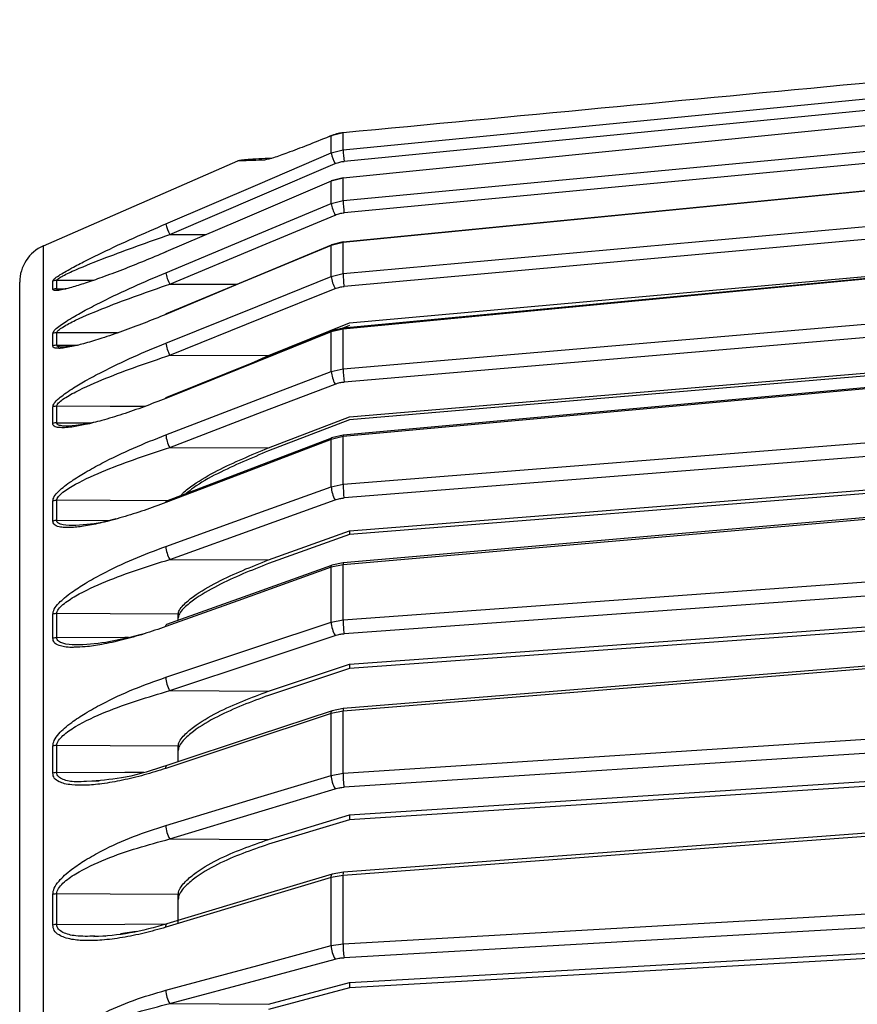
# Model space of a CAD drawing. Header units: millimetres. Extents: x -98 to 75, y -122 to 122.
# Tile 11 of 16: x -86 to -44, y 70 to 120. Entities that reach past the tile are written whole.
import ezdxf

# ---------------------------------------------------------------- set-up
doc = ezdxf.new("R2010")
doc.units = ezdxf.units.MM

msp = doc.modelspace()

# ---------------------------------------------------------------- linework, layer by layer
at = {"color": 7, "linetype": 'Continuous', "lineweight": 25}
for p, q in [((-18.5, 117.785), (-69.741, 112.79)), ((-70.486, 114.038), (-70.46, 114.055)), ((-69.787, 114.229), (-70.388, 114.077)), ((-70.388, 114.077), (-70.362, 114.095)), ((-70.388, 113.215), (-70.388, 114.077)), ((-69.787, 113.369), (-69.787, 114.229)), ((-70.388, 113.215), (-69.787, 113.369)), ((-84.902, 108.524), (-75.104, 112.811)), ((-69.787, 111.946), (-70.388, 111.792)), ((-70.388, 110.661), (-70.388, 111.792)), ((-69.786, 111.959), (-70.382, 111.806)), ((-69.787, 110.812), (-69.787, 111.946)), ((-70.388, 110.661), (-69.787, 110.812)), ((-18.5, 111.097), (-69.741, 106.477)), ((-78.534, 109.095), (-76.687, 109.092)), ((-69.458, 104.639), (-22.467, 108.874)), ((-84.902, -108.524), (-84.902, 108.524)), ((-69.787, 108.701), (-70.388, 108.55)), ((-70.388, 106.981), (-70.388, 108.55)), ((-69.785, 108.728), (-70.379, 108.579)), ((-69.787, 107.126), (-69.787, 108.701)), ((-70.388, 106.981), (-69.787, 107.126)), ((-84.433, 106.318), (-84.433, 106.745)), ((-84.354, 106.265), (-84.433, 106.318)), ((-82.391, 106.783), (-84.233, 106.786)), ((-84.233, 106.359), (-83.759, 106.36)), ((-78.535, 106.593), (-75.128, 106.585)), ((-73.55, 102.991), (-69.458, 104.639)), ((-69.784, 104.375), (-70.375, 104.231)), ((-69.458, 104.513), (-69.828, 104.364)), ((-69.784, 104.375), (-69.781, 104.369)), ((-84.433, 103.475), (-84.433, 104.1)), ((-84.233, 103.515), (-84.233, 104.14)), ((-69.787, 104.328), (-70.388, 104.183)), ((-70.388, 102.191), (-70.388, 104.183)), ((-69.787, 102.329), (-69.787, 104.328)), ((-69.458, 99.9), (-20.5, 104.065)), ((-20.5, 103.898), (-69.458, 99.742)), ((-84.233, 103.515), (-83.179, 103.517)), ((-78.534, 103.007), (-73.55, 102.991)), ((-74.407, 102.603), (-73.55, 102.991)), ((-70.388, 102.191), (-69.787, 102.329)), ((-84.433, 99.559), (-84.433, 100.397)), ((-73.551, 98.331), (-69.458, 99.9)), ((-18.5, 99.861), (-69.741, 95.805)), ((-84.233, 99.597), (-82.464, 99.603)), ((-69.458, 99.742), (-73.551, 98.175)), ((-69.787, 98.9), (-70.388, 98.762)), ((-69.783, 98.97), (-70.368, 98.834)), ((-69.787, 96.498), (-69.787, 98.9)), ((-70.388, 96.368), (-70.388, 98.762)), ((-78.535, 98.351), (-73.551, 98.331)), ((-69.458, 94.152), (-18.5, 98.184)), ((-18.5, 97.986), (-69.458, 93.964)), ((-70.388, 96.368), (-69.787, 96.498)), ((-84.433, 94.635), (-84.433, 95.651)), ((-84.233, 94.671), (-81.497, 94.683)), ((-73.55, 92.678), (-69.458, 94.152)), ((-69.458, 93.964), (-73.55, 92.493)), ((-69.458, 94.159), (-69.458, 93.964)), ((-78.534, 92.703), (-73.55, 92.678)), ((-69.787, 92.438), (-70.388, 92.309)), ((-69.78, 92.537), (-70.357, 92.411)), ((-70.357, 92.411), (-70.348, 92.413)), ((-69.787, 89.657), (-69.787, 92.438)), ((-69.78, 92.537), (-69.778, 92.536)), ((-70.388, 89.537), (-70.388, 92.309)), ((-69.458, 87.419), (-20.5, 90.962)), ((-20.5, 90.736), (-69.458, 87.203)), ((-84.433, 88.723), (-84.433, 89.939)), ((-84.233, 88.757), (-84.233, 89.974)), ((-78.1, 89.634), (-78.1, 89.944)), ((-70.388, 89.537), (-69.787, 89.657)), ((-73.551, 86.055), (-69.458, 87.419)), ((-69.458, 87.203), (-73.551, 85.843)), ((-69.458, 87.425), (-69.458, 87.203)), ((-78.535, 86.083), (-73.551, 86.055)), ((-69.787, 85.05), (-70.388, 84.93)), ((-69.777, 85.18), (-70.346, 85.066)), ((-70.345, 85.066), (-70.34, 85.067)), ((-69.787, 81.919), (-69.787, 85.05)), ((-69.777, 85.18), (-69.776, 85.18)), ((-70.388, 81.81), (-70.388, 84.93)), ((-18.5, 84.536), (-69.741, 81.21)), ((-84.433, 81.92), (-84.433, 83.285)), ((-84.233, 81.952), (-84.233, 83.318)), ((-78.1, 82.496), (-78.1, 83.284)), ((-69.458, 79.811), (-18.5, 83.116)), ((-18.5, 82.863), (-69.458, 79.569)), ((-82.089, 81.521), (-82.736, 81.5)), ((-70.388, 81.81), (-69.787, 81.919)), ((-73.55, 78.572), (-69.458, 79.811)), ((-69.458, 79.569), (-73.55, 78.334)), ((-69.458, 79.816), (-69.458, 79.569)), ((-78.534, 78.603), (-73.55, 78.572)), ((-69.787, 76.764), (-70.388, 76.656)), ((-70.388, 73.218), (-70.388, 76.656)), ((-69.774, 76.931), (-70.332, 76.829)), ((-69.787, 73.315), (-69.787, 76.764)), ((-69.775, 76.931), (-69.774, 76.931)), ((-84.433, 74.255), (-84.433, 75.799)), ((-78.1, 74.322), (-78.1, 75.791)), ((-69.458, 71.359), (-20.5, 74.135)), ((-81.759, 73.685), (-82.318, 73.695)), ((-80.217, 73.935), (-81.017, 73.805)), ((-20.5, 73.858), (-69.458, 71.094)), ((-70.388, 73.218), (-69.787, 73.315)), ((-73.551, 70.257), (-69.458, 71.359)), ((-69.458, 71.094), (-73.551, 69.996)), ((-69.458, 71.364), (-69.458, 71.094)), ((-78.535, 70.291), (-73.551, 70.257))]:
    msp.add_line(p, q, dxfattribs=at)
at = {"color": 7, "linetype": 'Continuous', "lineweight": 25, "flags": 128}
for points in [[(-69.787, 113.369), (-41.345, 116.142), (-18.5, 118.369)], [(-18.5, 117.079), (-47.499, 114.177), (-69.787, 111.946)], [(-69.787, 110.812), (-42.47, 113.388), (-20.548, 115.455)], [(-20.5, 114.838), (-48.075, 112.238), (-69.741, 110.194)], [(-70.388, 114.077), (-70.443, 114.055), (-70.486, 114.038)], [(-70.362, 114.095), (-70.406, 114.077), (-70.46, 114.055)], [(-70.362, 114.095), (-70.358, 114.096), (-70.345, 114.099)], [(-69.779, 114.235), (-69.781, 114.236), (-69.787, 114.229)], [(-20.548, 113.534), (-48.379, 110.802), (-69.787, 108.701)], [(-20.542, 113.551), (-44.24, 111.225), (-69.782, 108.718)], [(-78.73, 109.635), (-74.092, 111.626), (-70.388, 113.215)], [(-78.534, 109.095), (-73.863, 111.1), (-70.192, 112.675)], [(-70.388, 111.792), (-75.093, 109.775), (-78.73, 108.216)], [(-70.388, 111.792), (-70.385, 111.805), (-70.382, 111.806)], [(-69.787, 111.946), (-69.787, 111.959), (-69.786, 111.959)], [(-69.786, 111.959), (-69.785, 111.953), (-69.783, 111.944)], [(-69.787, 107.126), (-41.345, 109.691), (-18.5, 111.75)], [(-78.731, 107.173), (-74.093, 109.112), (-70.388, 110.661)], [(-78.535, 106.593), (-73.863, 108.547), (-70.192, 110.082)], [(-18.5, 109.213), (-47.499, 106.451), (-69.787, 104.328)], [(-18.5, 109.252), (-43.177, 106.902), (-69.781, 104.369)], [(-70.388, 108.55), (-75.094, 106.586), (-78.731, 105.067)], [(-70.381, 108.566), (-74.139, 106.997), (-78.707, 105.09)], [(-70.388, 108.55), (-70.385, 108.573), (-70.379, 108.579)], [(-69.787, 108.701), (-69.787, 108.723), (-69.785, 108.728)], [(-69.785, 108.728), (-69.785, 108.727), (-69.782, 108.718)], [(-78.73, 108.216), (-78.728, 108.23), (-78.717, 108.226), (-78.716, 108.224)], [(-78.73, 103.62), (-74.092, 105.489), (-70.388, 106.981)], [(-78.534, 103.007), (-73.863, 104.89), (-70.192, 106.369)], [(-69.787, 102.329), (-42.47, 104.653), (-20.548, 106.518)], [(-20.5, 105.845), (-48.075, 103.498), (-69.741, 101.655)], [(-78.731, 105.067), (-78.728, 105.09), (-78.718, 105.096), (-78.707, 105.09)], [(-81.165, 104.133), (-81.534, 104.134), (-84.233, 104.14)], [(-70.388, 104.183), (-75.093, 102.292), (-78.73, 100.829)], [(-70.377, 104.223), (-74.134, 102.712), (-78.702, 100.876)], [(-70.388, 104.183), (-70.385, 104.216), (-70.375, 104.231), (-70.375, 104.231)], [(-20.548, 103.397), (-48.379, 100.855), (-69.787, 98.9)], [(-20.54, 103.464), (-44.237, 101.3), (-69.78, 98.967)], [(-78.731, 98.991), (-74.093, 100.77), (-70.388, 102.191)], [(-78.535, 98.351), (-73.863, 100.144), (-70.192, 101.552)], [(-78.73, 100.829), (-78.728, 100.862), (-78.717, 100.878), (-78.702, 100.876)], [(-79.793, 100.421), (-81.534, 100.427), (-84.233, 100.436)], [(-69.787, 96.498), (-41.345, 98.749), (-18.5, 100.556)], [(-69.783, 98.97), (-69.781, 98.969), (-69.78, 98.967)], [(-70.388, 98.762), (-75.094, 96.962), (-78.731, 95.571)], [(-70.371, 98.829), (-74.129, 97.392), (-78.697, 95.645)], [(-70.368, 98.834), (-70.357, 98.836), (-70.354, 98.835)], [(-18.5, 96.971), (-43.175, 94.837), (-69.778, 92.536)], [(-18.5, 96.876), (-47.499, 94.367), (-69.787, 92.438)], [(-78.73, 93.363), (-74.092, 95.034), (-70.388, 96.368)], [(-78.645, 95.665), (-81.534, 95.677), (-84.233, 95.688)], [(-78.731, 95.571), (-78.728, 95.613), (-78.718, 95.638), (-78.7, 95.645), (-78.697, 95.645)], [(-78.534, 92.703), (-73.863, 94.386), (-70.192, 95.708)], [(-69.787, 89.657), (-42.47, 91.634), (-20.548, 93.221)], [(-70.388, 92.309), (-70.385, 92.36), (-70.375, 92.394), (-70.357, 92.411), (-70.357, 92.411)], [(-20.5, 92.518), (-48.075, 90.522), (-69.741, 88.953)], [(-70.388, 92.309), (-75.093, 90.62), (-78.73, 89.314)], [(-70.367, 92.406), (-74.122, 91.058), (-78.69, 89.419)], [(-78.1, 89.944), (-81.534, 89.961), (-84.233, 89.974)], [(-78.731, 86.757), (-74.093, 88.303), (-70.388, 89.537)], [(-78.73, 89.314), (-78.728, 89.365), (-78.717, 89.4), (-78.699, 89.417), (-78.69, 89.419)], [(-20.548, 89.028), (-48.379, 86.78), (-69.787, 85.05)], [(-20.536, 89.157), (-44.234, 87.243), (-69.776, 85.18)], [(-84.233, 88.757), (-80.798, 88.774), (-80.612, 88.775)], [(-78.535, 86.083), (-73.863, 87.64), (-70.192, 88.864)], [(-70.34, 85.067), (-74.115, 83.815), (-78.683, 82.299)], [(-70.388, 84.93), (-70.385, 84.989), (-70.375, 85.032), (-70.357, 85.059), (-70.345, 85.066)], [(-69.787, 81.919), (-41.345, 83.764), (-18.5, 85.245)], [(-70.388, 84.93), (-75.094, 83.369), (-78.731, 82.162)], [(-78.1, 83.284), (-81.534, 83.303), (-84.233, 83.318)], [(-84.233, 81.952), (-80.798, 81.971), (-79.839, 81.977)], [(-78.731, 82.162), (-78.728, 82.221), (-78.718, 82.264), (-78.7, 82.291), (-78.683, 82.299)], [(-78.73, 79.283), (-74.092, 80.688), (-70.388, 81.81)], [(-78.534, 78.603), (-73.863, 80.018), (-70.192, 81.13)], [(-18.5, 80.573), (-47.499, 78.42), (-69.787, 76.764)], [(-18.5, 80.737), (-43.171, 78.906), (-69.775, 76.931)], [(-70.388, 76.656), (-75.093, 75.239), (-78.73, 74.143)], [(-70.332, 76.829), (-74.107, 75.692), (-78.675, 74.316)], [(-70.388, 76.656), (-70.385, 76.722), (-70.375, 76.774), (-70.357, 76.81), (-70.333, 76.828), (-70.332, 76.829)], [(-69.787, 73.315), (-42.47, 74.864), (-20.548, 76.107)], [(-78.1, 75.791), (-81.534, 75.812), (-84.233, 75.828)], [(-20.5, 75.403), (-48.075, 73.839), (-69.741, 72.61)], [(-84.233, 74.284), (-80.798, 74.305), (-78.668, 74.318)], [(-78.73, 74.143), (-78.728, 74.21), (-78.717, 74.262), (-78.699, 74.298), (-78.675, 74.316), (-78.675, 74.316)], [(-78.731, 70.971), (-74.093, 72.22), (-70.388, 73.218)], [(-78.535, 70.291), (-73.863, 71.549), (-70.192, 72.538)]]:
    msp.add_lwpolyline(points, dxfattribs=at)
at = {"color": 7, "linetype": 'Continuous', "lineweight": 25}
for centre, radius, start, end in [((-61.808, 113.707), 7.986, 182.4255, 186.5938), ((-73.349, 111.994), 0.947, 92.02, 114.9294), ((-67.87, 113.823), 2.591, 193.5786, 206.3129), ((-62.52, 111.039), 7.271, 181.7915, 186.6709), ((-68.274, 111.054), 2.15, 190.5191, 206.8707), ((-76.215, 110.242), 2.587, 193.5665, 206.3201), ((-84.1, 106.692), 2, 113.6294, 180), ((-76.619, 107.564), 2.148, 190.505, 206.878), ((-68.475, 107.256), 1.933, 188.168, 207.3239), ((-62.943, 107.282), 6.846, 181.2988, 186.7484), ((-84.233, 106.278), 0.508, 89.9862, 113.2237), ((-84.233, 105.85), 0.51, 89.9834, 113.1363), ((-69.704, 104.347), 0.0851, 161.1768, 192.9131), ((-84.233, 103.621), 0.519, 89.969, 112.6809), ((-84.233, 102.993), 0.522, 89.9651, 112.5523), ((-76.819, 103.894), 1.931, 188.1527, 207.3307), ((-68.608, 102.387), 1.791, 186.2795, 207.8079), ((-63.281, 102.431), 6.506, 180.8953, 186.8516), ((-84.233, 99.9), 0.536, 89.9468, 111.9172), ((-84.233, 99.058), 0.54, 89.9421, 111.7436), ((-76.953, 99.186), 1.789, 186.2638, 207.8139), ((-69.618, 98.925), 0.171, 164.7388, 188.4797), ((-70.319, 98.781), 0.0723, 133.3848, 195.8483), ((-63.621, 96.556), 6.167, 180.543, 186.9988), ((-68.72, 96.505), 1.674, 184.6814, 208.4108), ((-84.233, 95.129), 0.559, 89.9218, 110.9317), ((-84.233, 94.107), 0.564, 89.9169, 110.7199), ((-77.063, 93.499), 1.673, 184.6653, 208.4159), ((-69.604, 92.475), 0.187, 160.7029, 191.284), ((-84.234, 89.384), 0.59, 89.8966, 109.7367), ((-68.827, 89.627), 1.564, 183.2726, 209.1891), ((-63.993, 89.679), 5.794, 180.22, 187.2021), ((-84.234, 88.16), 0.598, 89.8919, 109.4809), ((-77.171, 86.846), 1.563, 183.2564, 209.1932), ((-69.496, 85.093), 0.295, 162.8888, 188.563), ((-84.234, 82.685), 0.633, 89.8738, 108.3323), ((-84.234, 81.31), 0.642, 89.8699, 108.0426), ((-68.938, 81.859), 1.451, 181.9588, 210.1986), ((-64.414, 81.909), 5.373, 179.9031, 187.4765), ((-77.281, 79.332), 1.45, 181.9423, 210.2016), ((-69.461, 76.824), 0.332, 161.1764, 190.3431), ((-84.234, 75.138), 0.69, 89.856, 106.7374), ((-84.234, 73.58), 0.703, 89.8533, 106.4066), ((-69.057, 73.234), 1.332, 180.6809, 211.4921), ((-64.884, 73.278), 4.903, 179.5763, 187.8377), ((-77.4, 70.986), 1.331, 180.6644, 211.494)]:
    msp.add_arc(centre, radius, start, end, dxfattribs=at)
for points, knots in [([(-9.623, 119.937), (-21.001, 118.861), (-41.056, 116.962), (-61.11, 115.054), (-69.787, 114.229)], [0, 0, 0, 0, 0.567339, 1, 1, 1, 1]), ([(-70.486, 114.038), (-70.865, 113.886), (-71.59, 113.596), (-72.531, 113.238), (-73.343, 112.946), (-73.614, 112.884), (-73.749, 112.854)], [0, 0, 0, 0, 0.29667, 0.566736, 0.786151, 1, 1, 1, 1]), ([(-69.779, 114.235), (-69.867, 114.224), (-70.062, 114.199), (-70.245, 114.135), (-70.345, 114.099)], [0, 0, 0, 0, 0.453962, 1, 1, 1, 1]), ([(-73.383, 112.941), (-73.839, 112.922), (-74.751, 112.884), (-74.987, 112.835), (-75.104, 112.811)], [0, 0, 0, 0, 0.499983, 1, 1, 1, 1]), ([(-73.749, 112.854), (-74.144, 112.841), (-74.929, 112.816), (-75.046, 112.812), (-75.104, 112.811)], [0, 0, 0, 0, 0.503867, 1, 1, 1, 1]), ([(-70.192, 112.675), (-70.11, 112.706), (-69.964, 112.761), (-69.809, 112.781), (-69.741, 112.79)], [0, 0, 0, 0, 0.560143, 1, 1, 1, 1]), ([(-70.192, 110.082), (-70.111, 110.112), (-69.964, 110.166), (-69.809, 110.186), (-69.741, 110.194)], [0, 0, 0, 0, 0.55966, 1, 1, 1, 1]), ([(-84.433, 106.745), (-84.416, 106.779), (-84.38, 106.851), (-84.137, 107.023), (-83.83, 107.212), (-83.388, 107.459), (-82.759, 107.786), (-81.72, 108.295), (-80.358, 108.927), (-79.273, 109.399), (-78.73, 109.635)], [0, 0, 0, 0, 0.059107, 0.125877, 0.184691, 0.251745, 0.368123, 0.5023, 0.7509, 1, 1, 1, 1]), ([(-84.233, 106.786), (-84.228, 106.799), (-84.218, 106.825), (-84.123, 106.902), (-83.836, 107.066), (-83.039, 107.428), (-81.233, 108.147), (-79.617, 108.715), (-78.534, 109.095)], [0, 0, 0, 0, 0.027017, 0.054614, 0.112004, 0.233472, 0.486434, 1, 1, 1, 1]), ([(-78.73, 108.216), (-79.095, 108.062), (-79.828, 107.752), (-80.911, 107.321), (-81.908, 106.947), (-82.767, 106.648), (-83.396, 106.452), (-83.832, 106.336), (-84.147, 106.268), (-84.283, 106.266), (-84.354, 106.265)], [0, 0, 0, 0, 0.177936, 0.35742, 0.530709, 0.672968, 0.796403, 0.867216, 0.929411, 1, 1, 1, 1]), ([(-84.433, 104.1), (-84.416, 104.148), (-84.381, 104.249), (-84.138, 104.454), (-83.833, 104.669), (-83.392, 104.943), (-82.763, 105.296), (-81.723, 105.831), (-80.36, 106.476), (-79.274, 106.94), (-78.731, 107.173)], [0, 0, 0, 0, 0.0589532, 0.1255132, 0.1841485, 0.2509866, 0.367434, 0.5017508, 0.7507855, 1, 1, 1, 1]), ([(-86.1, -106.692), (-86.1, -106.609), (-86.1, -106.439), (-86.1, -105.038), (-86.1, -102.714), (-86.1, -99.336), (-86.1, -94.909), (-86.1, -89.436), (-86.1, -82.965), (-86.1, -75.577), (-86.1, -67.382), (-86.1, -58.517), (-86.1, -49.136), (-86.1, -39.405), (-86.1, -29.486), (-86.1, -19.539), (-86.1, -9.707), (-86.1, 0), (-86.1, 9.707), (-86.1, 19.539), (-86.1, 29.486), (-86.1, 39.405), (-86.1, 49.136), (-86.1, 58.517), (-86.1, 67.382), (-86.1, 75.577), (-86.1, 82.965), (-86.1, 89.436), (-86.1, 94.909), (-86.1, 99.336), (-86.1, 102.714), (-86.1, 105.038), (-86.1, 106.439), (-86.1, 106.609), (-86.1, 106.692)], [0, 0, 0, 0, 0.028642, 0.058248, 0.088734, 0.119994, 0.151901, 0.184313, 0.217069, 0.25, 0.282931, 0.315687, 0.348099, 0.380006, 0.411266, 0.441752, 0.471358, 0.5, 0.528642, 0.558248, 0.588734, 0.619994, 0.651901, 0.684313, 0.717069, 0.75, 0.782931, 0.815687, 0.848099, 0.880006, 0.911266, 0.941752, 0.971358, 1, 1, 1, 1]), ([(-84.233, 106.359), (-84.233, 106.442), (-84.233, 106.589), (-84.233, 106.726), (-84.233, 106.786)], [0, 0, 0, 0, 0.56, 1, 1, 1, 1]), ([(-84.233, 104.14), (-84.228, 104.159), (-84.218, 104.198), (-84.123, 104.296), (-83.837, 104.492), (-83.042, 104.896), (-81.236, 105.656), (-79.618, 106.217), (-78.535, 106.593)], [0, 0, 0, 0, 0.027132, 0.054565, 0.111728, 0.232859, 0.48615, 1, 1, 1, 1]), ([(-83.759, 106.36), (-83.814, 106.349), (-83.973, 106.316), (-84.123, 106.311), (-84.219, 106.326), (-84.228, 106.348), (-84.233, 106.359)], [0, 0, 0, 0, 0.213688, 0.617267, 0.810963, 1, 1, 1, 1]), ([(-70.192, 106.369), (-70.11, 106.398), (-69.964, 106.45), (-69.809, 106.469), (-69.741, 106.477)], [0, 0, 0, 0, 0.560143, 1, 1, 1, 1]), ([(-78.731, 105.067), (-79.095, 104.918), (-79.826, 104.619), (-80.905, 104.216), (-81.899, 103.876), (-82.757, 103.616), (-83.391, 103.455), (-83.822, 103.38), (-84.06, 103.346), (-84.139, 103.356), (-84.149, 103.358)], [0, 0, 0, 0, 0.189175, 0.379619, 0.563245, 0.715092, 0.846903, 0.92278, 0.989398, 1, 1, 1, 1]), ([(-84.433, 100.397), (-84.416, 100.458), (-84.381, 100.587), (-84.137, 100.825), (-83.831, 101.066), (-83.39, 101.364), (-82.762, 101.738), (-81.723, 102.291), (-80.361, 102.942), (-79.275, 103.394), (-78.73, 103.62)], [0, 0, 0, 0, 0.059047, 0.125735, 0.184462, 0.251412, 0.367628, 0.501624, 0.750271, 1, 1, 1, 1]), ([(-84.149, 103.358), (-84.228, 103.36), (-84.388, 103.363), (-84.418, 103.437), (-84.433, 103.475)], [0, 0, 0, 0, 0.492654, 1, 1, 1, 1]), ([(-83.164, 103.517), (-83.2, 103.509), (-83.481, 103.445), (-83.833, 103.411), (-84.122, 103.423), (-84.218, 103.463), (-84.228, 103.498), (-84.233, 103.515)], [0, 0, 0, 0, 0.0722862, 0.554858, 0.7829181, 0.8926021, 1, 1, 1, 1]), ([(-84.233, 100.436), (-84.228, 100.46), (-84.218, 100.51), (-84.123, 100.63), (-83.836, 100.857), (-83.039, 101.298), (-81.233, 102.091), (-79.617, 102.64), (-78.534, 103.007)], [0, 0, 0, 0, 0.0270283, 0.0546311, 0.1120215, 0.2334594, 0.4863789, 1, 1, 1, 1]), ([(-70.192, 101.552), (-70.111, 101.579), (-69.964, 101.629), (-69.809, 101.647), (-69.741, 101.655)], [0, 0, 0, 0, 0.55966, 1, 1, 1, 1]), ([(-84.233, 99.597), (-84.233, 99.756), (-84.233, 100.04), (-84.233, 100.315), (-84.233, 100.436)], [0, 0, 0, 0, 0.56, 1, 1, 1, 1]), ([(-78.73, 100.829), (-79.095, 100.687), (-79.826, 100.4), (-80.907, 100.027), (-81.901, 99.724), (-82.761, 99.505), (-83.387, 99.39), (-83.832, 99.342), (-84.026, 99.352), (-84.116, 99.356)], [0, 0, 0, 0, 0.191308, 0.384088, 0.570099, 0.723166, 0.856062, 0.932706, 1, 1, 1, 1]), ([(-84.116, 99.356), (-84.209, 99.371), (-84.383, 99.4), (-84.417, 99.508), (-84.433, 99.559)], [0, 0, 0, 0, 0.530377, 1, 1, 1, 1]), ([(-82.272, 99.637), (-82.613, 99.568), (-83.201, 99.449), (-83.835, 99.414), (-84.123, 99.465), (-84.219, 99.529), (-84.228, 99.574), (-84.233, 99.597)], [0, 0, 0, 0, 0.416783, 0.720151, 0.86386, 0.932685, 1, 1, 1, 1]), ([(-84.433, 95.651), (-84.416, 95.724), (-84.381, 95.88), (-84.138, 96.146), (-83.833, 96.409), (-83.392, 96.729), (-82.763, 97.121), (-81.723, 97.689), (-80.36, 98.34), (-79.274, 98.774), (-78.731, 98.991)], [0, 0, 0, 0, 0.058953, 0.125513, 0.184149, 0.250987, 0.367434, 0.501751, 0.750786, 1, 1, 1, 1]), ([(-84.233, 95.688), (-84.228, 95.718), (-84.218, 95.779), (-84.123, 95.918), (-83.837, 96.172), (-83.042, 96.647), (-81.236, 97.465), (-79.618, 97.996), (-78.535, 98.351)], [0, 0, 0, 0, 0.0271316, 0.0545648, 0.1117283, 0.2328586, 0.4861498, 1, 1, 1, 1]), ([(-77.969, 95.923), (-77.931, 95.971), (-77.781, 96.158), (-77.157, 96.612), (-75.732, 97.435), (-74.422, 97.973), (-73.551, 98.331)], [0, 0, 0, 0, 0.046373, 0.18309, 0.456543, 1, 1, 1, 1]), ([(-73.551, 98.175), (-74.411, 97.817), (-75.704, 97.279), (-77.131, 96.496), (-77.583, 96.124), (-77.703, 96.025)], [0, 0, 0, 0, 0.593352, 0.892228, 1, 1, 1, 1]), ([(-84.233, 94.671), (-84.233, 94.863), (-84.233, 95.206), (-84.233, 95.541), (-84.233, 95.688)], [0, 0, 0, 0, 0.56, 1, 1, 1, 1]), ([(-78.731, 95.571), (-79.095, 95.436), (-79.826, 95.166), (-80.905, 94.827), (-81.899, 94.563), (-82.756, 94.391), (-83.391, 94.31), (-83.717, 94.314), (-83.836, 94.315)], [0, 0, 0, 0, 0.205006, 0.411386, 0.610379, 0.774933, 0.917774, 1, 1, 1, 1]), ([(-70.192, 95.708), (-70.11, 95.734), (-69.964, 95.781), (-69.809, 95.798), (-69.741, 95.805)], [0, 0, 0, 0, 0.5601427, 1, 1, 1, 1]), ([(-83.836, 94.315), (-83.932, 94.324), (-84.138, 94.344), (-84.38, 94.437), (-84.416, 94.572), (-84.433, 94.635)], [0, 0, 0, 0, 0.318472, 0.679942, 1, 1, 1, 1]), ([(-81.245, 94.746), (-81.415, 94.701), (-82.117, 94.516), (-83.036, 94.412), (-83.835, 94.411), (-84.122, 94.5), (-84.218, 94.586), (-84.228, 94.643), (-84.233, 94.671)], [0, 0, 0, 0, 0.14294, 0.588592, 0.802595, 0.903732, 0.952373, 1, 1, 1, 1]), ([(-84.433, 89.939), (-84.416, 90.024), (-84.381, 90.206), (-84.137, 90.498), (-83.831, 90.782), (-83.39, 91.12), (-82.762, 91.525), (-81.723, 92.1), (-80.361, 92.744), (-79.275, 93.156), (-78.73, 93.363)], [0, 0, 0, 0, 0.059047, 0.125735, 0.184462, 0.251412, 0.367628, 0.501624, 0.750271, 1, 1, 1, 1]), ([(-84.233, 89.974), (-84.228, 90.009), (-84.218, 90.08), (-84.123, 90.238), (-83.836, 90.519), (-83.039, 91.022), (-81.233, 91.855), (-79.617, 92.363), (-78.534, 92.703)], [0, 0, 0, 0, 0.027028, 0.054631, 0.112021, 0.233459, 0.486379, 1, 1, 1, 1]), ([(-78.1, 89.944), (-78.097, 89.977), (-78.091, 90.042), (-78.021, 90.195), (-77.8, 90.473), (-77.168, 90.98), (-75.723, 91.821), (-74.418, 92.336), (-73.55, 92.678)], [0, 0, 0, 0, 0.029287, 0.059353, 0.126025, 0.251323, 0.501935, 1, 1, 1, 1]), ([(-73.55, 92.493), (-74.417, 92.152), (-75.721, 91.639), (-77.165, 90.799), (-77.798, 90.29), (-78.02, 90.011), (-78.091, 89.856), (-78.097, 89.79), (-78.1, 89.758)], [0, 0, 0, 0, 0.497301, 0.747796, 0.873525, 0.940465, 0.970628, 1, 1, 1, 1]), ([(-79.802, 88.957), (-80.459, 88.79), (-81.647, 88.489), (-83.039, 88.364), (-83.836, 88.424), (-84.123, 88.549), (-84.219, 88.656), (-84.228, 88.724), (-84.233, 88.757)], [0, 0, 0, 0, 0.390722, 0.707229, 0.859518, 0.931659, 0.966208, 1, 1, 1, 1]), ([(-78.73, 89.314), (-79.095, 89.189), (-79.826, 88.937), (-80.907, 88.634), (-81.899, 88.417), (-82.719, 88.287), (-83.162, 88.276), (-83.345, 88.272)], [0, 0, 0, 0, 0.2301859, 0.4621437, 0.6859565, 0.8701303, 1, 1, 1, 1]), ([(-70.192, 88.864), (-70.111, 88.888), (-69.964, 88.931), (-69.809, 88.946), (-69.741, 88.953)], [0, 0, 0, 0, 0.55966, 1, 1, 1, 1]), ([(-83.345, 88.272), (-83.388, 88.269), (-83.564, 88.259), (-83.828, 88.287), (-84.137, 88.358), (-84.38, 88.486), (-84.416, 88.647), (-84.433, 88.723)], [0, 0, 0, 0, 0.079761, 0.324675, 0.539711, 0.783838, 1, 1, 1, 1]), ([(-84.433, 83.285), (-84.416, 83.381), (-84.381, 83.586), (-84.138, 83.901), (-83.833, 84.202), (-83.392, 84.554), (-82.763, 84.97), (-81.723, 85.548), (-80.36, 86.178), (-79.274, 86.564), (-78.731, 86.757)], [0, 0, 0, 0, 0.058953, 0.125513, 0.184149, 0.250987, 0.367434, 0.501751, 0.750786, 1, 1, 1, 1]), ([(-84.233, 83.318), (-84.228, 83.358), (-84.218, 83.439), (-84.123, 83.612), (-83.837, 83.915), (-83.042, 84.441), (-81.236, 85.283), (-79.618, 85.762), (-78.535, 86.083)], [0, 0, 0, 0, 0.027132, 0.054565, 0.111728, 0.232859, 0.48615, 1, 1, 1, 1]), ([(-78.1, 83.284), (-78.097, 83.321), (-78.091, 83.395), (-78.021, 83.565), (-77.8, 83.865), (-77.169, 84.396), (-75.724, 85.246), (-74.419, 85.732), (-73.551, 86.055)], [0, 0, 0, 0, 0.029288, 0.059353, 0.126025, 0.251323, 0.501935, 1, 1, 1, 1]), ([(-73.551, 85.843), (-74.418, 85.521), (-75.721, 85.036), (-77.165, 84.188), (-77.798, 83.656), (-78.021, 83.354), (-78.091, 83.183), (-78.097, 83.108), (-78.1, 83.071)], [0, 0, 0, 0, 0.497302, 0.747797, 0.873526, 0.940464, 0.970627, 1, 1, 1, 1]), ([(-78.731, 82.162), (-79.095, 82.047), (-79.826, 81.816), (-80.905, 81.556), (-81.898, 81.38), (-82.758, 81.299), (-83.387, 81.308), (-83.829, 81.377), (-84.136, 81.483), (-84.38, 81.647), (-84.416, 81.833), (-84.433, 81.92)], [0, 0, 0, 0, 0.1671214, 0.3353632, 0.497583, 0.6317281, 0.7481727, 0.8152042, 0.874056, 0.9408547, 1, 1, 1, 1]), ([(-78.683, 82.299), (-79.377, 82.077), (-80.643, 81.671), (-81.89, 81.559), (-82.453, 81.509)], [0, 0, 0, 0, 0.54824, 1, 1, 1, 1]), ([(-82.736, 81.5), (-82.918, 81.488), (-83.346, 81.461), (-83.834, 81.551), (-84.122, 81.708), (-84.218, 81.836), (-84.228, 81.914), (-84.233, 81.952)], [0, 0, 0, 0, 0.276765, 0.652972, 0.830765, 0.916274, 1, 1, 1, 1]), ([(-70.192, 81.13), (-70.11, 81.151), (-69.964, 81.19), (-69.809, 81.204), (-69.741, 81.21)], [0, 0, 0, 0, 0.5601427, 1, 1, 1, 1]), ([(-84.433, 75.799), (-84.416, 75.905), (-84.381, 76.131), (-84.137, 76.467), (-83.831, 76.783), (-83.39, 77.145), (-82.762, 77.566), (-81.723, 78.138), (-80.361, 78.749), (-79.275, 79.105), (-78.73, 79.283)], [0, 0, 0, 0, 0.059047, 0.125735, 0.184462, 0.251412, 0.367628, 0.501624, 0.750271, 1, 1, 1, 1]), ([(-84.233, 75.828), (-84.228, 75.873), (-84.218, 75.962), (-84.123, 76.152), (-83.836, 76.474), (-83.039, 77.018), (-81.233, 77.859), (-79.617, 78.304), (-78.534, 78.603)], [0, 0, 0, 0, 0.027028, 0.054631, 0.112021, 0.233459, 0.486379, 1, 1, 1, 1]), ([(-78.1, 75.791), (-78.097, 75.831), (-78.091, 75.914), (-78.021, 76.099), (-77.8, 76.419), (-77.168, 76.969), (-75.723, 77.818), (-74.418, 78.271), (-73.55, 78.572)], [0, 0, 0, 0, 0.029287, 0.059353, 0.126025, 0.251323, 0.501935, 1, 1, 1, 1]), ([(-73.55, 78.334), (-74.417, 78.034), (-75.721, 77.583), (-77.165, 76.735), (-77.798, 76.185), (-78.02, 75.863), (-78.091, 75.677), (-78.097, 75.594), (-78.1, 75.553)], [0, 0, 0, 0, 0.497301, 0.747796, 0.873525, 0.940465, 0.970628, 1, 1, 1, 1]), ([(-84.233, 74.284), (-84.233, 74.574), (-84.233, 75.092), (-84.233, 75.603), (-84.233, 75.828)], [0, 0, 0, 0, 0.56, 1, 1, 1, 1]), ([(-78.73, 74.143), (-79.095, 74.04), (-79.826, 73.833), (-80.907, 73.615), (-81.901, 73.487), (-82.76, 73.454), (-83.388, 73.506), (-83.829, 73.612), (-84.136, 73.75), (-84.38, 73.947), (-84.416, 74.157), (-84.433, 74.255)], [0, 0, 0, 0, 0.1672206, 0.3357284, 0.4983192, 0.6321139, 0.7482769, 0.8152709, 0.874092, 0.9408708, 1, 1, 1, 1]), ([(-82.318, 73.695), (-82.643, 73.685), (-83.215, 73.669), (-83.835, 73.816), (-84.123, 74.007), (-84.219, 74.154), (-84.228, 74.241), (-84.233, 74.284)], [0, 0, 0, 0, 0.405316, 0.714648, 0.861183, 0.931362, 1, 1, 1, 1]), ([(-78.675, 74.316), (-79.293, 74.141), (-80.523, 73.794), (-81.747, 73.705), (-82.355, 73.661)], [0, 0, 0, 0, 0.502977, 1, 1, 1, 1]), ([(-70.192, 72.538), (-70.111, 72.558), (-69.964, 72.592), (-69.809, 72.604), (-69.741, 72.61)], [0, 0, 0, 0, 0.55966, 1, 1, 1, 1]), ([(-84.433, 67.51), (-84.416, 67.625), (-84.381, 67.87), (-84.138, 68.222), (-83.833, 68.548), (-83.392, 68.917), (-82.763, 69.34), (-81.723, 69.904), (-80.36, 70.488), (-79.274, 70.81), (-78.731, 70.971)], [0, 0, 0, 0, 0.058953, 0.125513, 0.184149, 0.250987, 0.367434, 0.501751, 0.750786, 1, 1, 1, 1]), ([(-84.233, 67.536), (-84.228, 67.585), (-84.218, 67.682), (-84.123, 67.884), (-83.837, 68.222), (-83.042, 68.778), (-81.236, 69.61), (-79.618, 70.018), (-78.535, 70.291)], [0, 0, 0, 0, 0.027132, 0.054565, 0.111728, 0.232859, 0.48615, 1, 1, 1, 1])]:
    msp.add_open_spline(points, degree=3, knots=knots, dxfattribs=at)

doc.saveas('drawing.dxf')
